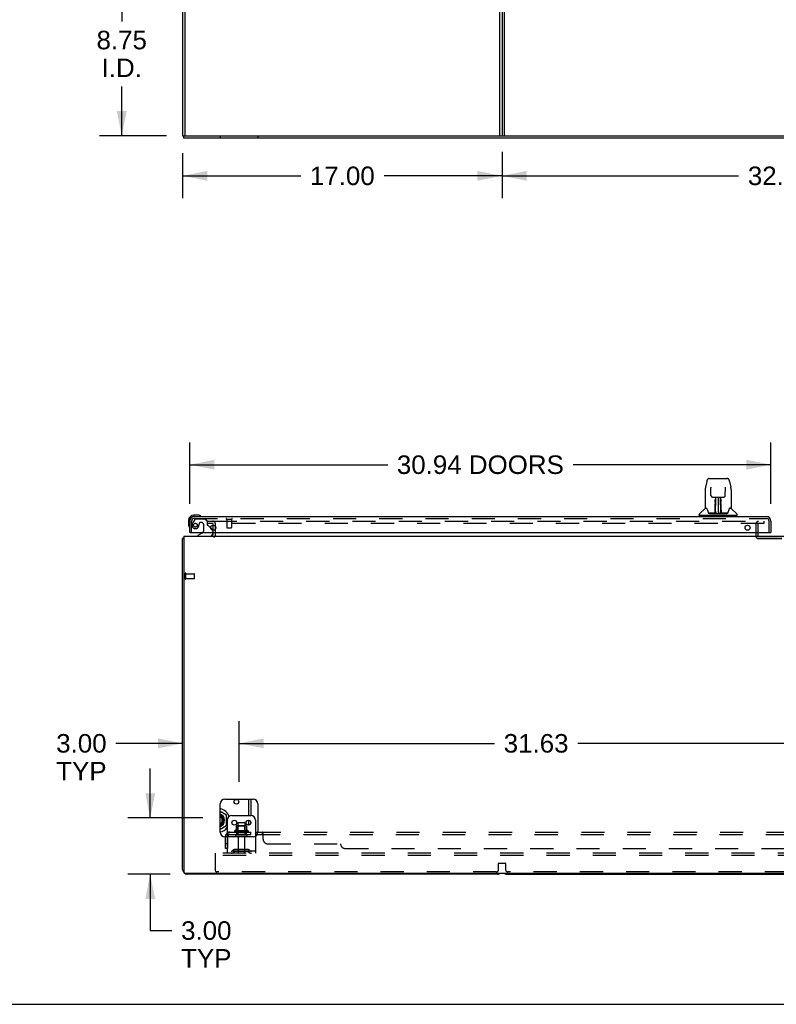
# Model space of a CAD drawing. Header units: inches. Extents: x 0 to 224, y 0 to 145.
# Tile 7 of 13: x 76 to 117, y 0 to 52. Entities that reach past the tile are written whole.
import ezdxf

# ---------------------------------------------------------------- set-up
doc = ezdxf.new("R2010")
doc.units = ezdxf.units.IN
doc.header["$LTSCALE"] = 12.302632
doc.header["$MEASUREMENT"] = 0
doc.linetypes.add('HIDDEN', pattern=[0.2, 0.1, -0.1])
doc.layers.get('0').update_dxf_attribs({"linetype": 'CONTINUOUS'})
for name, color, linetype in [('DEFAULT_2', 8, 'HIDDEN'), ('DIMENSIONS', 7, 'CONTINUOUS'), ('DOOR_3_ASSEMBLY', 7, 'CONTINUOUS'), ('SUBPANELS', 7, 'CONTINUOUS')]:
    doc.layers.add(name, color=color, linetype=linetype)
doc.styles.get("Standard").update_dxf_attribs({"font": 'arial.ttf'})
doc.dimstyles.new('DIMSTYLE_1', dxfattribs={"dimtxt": 0.986842, "dimasz": 1.315789, "dimexe": 0.09, "dimexo": 0.07, "dimgap": 0.0375, "dimtad": 0, "dimtih": 1, "dimtoh": 1, "dimzin": 4, "dimdsep": 46, "dimtxsty": 'Standard', "dimblk": '_FILLED', "dimblk1": '_FILLED', "dimblk2": '_FILLED', "dimcen": 0.09, "dimadec": 3, "dimazin": 1, "dimtfac": 1, "dimtdec": 3, "dimtofl": 0, "dimtmove": 0, "dimatfit": 3, "dimldrblk": '_FILLED', "dimfxl": 0, "dimtolj": 1, "dimtzin": 4, "dimarcsym": 0})

# ---------------------------------------------------------------- blocks, each defined once
blk = doc.blocks.new('_FILLED')
at = {"color": 0, "linetype": 'ByBlock'}
blk.add_solid([(0, 0), (-1, 0.2), (-1, -0.2)], dxfattribs=at)
blk = doc.blocks.new('*D7')
at = {"layer": 'DIMENSIONS', "color": 2, "linetype": 'Continuous'}
for p, q in [((87.357, 55.001), (80.727, 55.001)), ((81.912, 55.001), (81.912, 52.332)), ((81.912, 46.251), (81.912, 48.878)), ((84.295, 46.251), (80.727, 46.251))]:
    blk.add_line(p, q, dxfattribs=at)
at = {"layer": 'DIMENSIONS', "color": 2, "linetype": 'Continuous', "xscale": 1.3157894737, "yscale": 1.3157894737, "zscale": 1.3157894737}
for p, rotation in [((81.912, 55.001), 90), ((81.912, 46.251), 270)]:
    blk.add_blockref('_FILLED', p, dxfattribs=dict(at, rotation=rotation))
at = {"layer": 'DIMENSIONS', "color": 2, "linetype": 'Continuous', "insert": (81.912, 51.839), "char_height": 0.9868, "width": 2.68172, "attachment_point": 2, "line_spacing_factor": 0.9}
blk.add_mtext('8.75\\PI.D.', dxfattribs=at)
blk = doc.blocks.new('*D8')
at = {"layer": 'DIMENSIONS', "color": 2, "linetype": 'Continuous'}
for p, q in [((88.278, 55.922), (88.278, 63.852)), ((85.278, 62.668), (82.647, 62.668)), ((88.278, 62.668), (90.836, 62.668))]:
    blk.add_line(p, q, dxfattribs=at)
at = {"layer": 'DIMENSIONS', "color": 2, "linetype": 'Continuous', "xscale": 1.3157894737, "yscale": 1.3157894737, "zscale": 1.3157894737}
blk.add_blockref('_FILLED', (85.278, 62.668), dxfattribs=at)
at = {"layer": 'DIMENSIONS', "color": 2, "linetype": 'Continuous', "xscale": 1.3157894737, "yscale": 1.3157894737, "zscale": 1.3157894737, "rotation": 180}
blk.add_blockref('_FILLED', (88.278, 62.668), dxfattribs=at)
at = {"layer": 'DIMENSIONS', "color": 2, "linetype": 'Continuous', "insert": (91.329, 63.161), "char_height": 0.9868, "width": 2.68172, "attachment_point": 1, "line_spacing_factor": 0.9}
blk.add_mtext('3.00\\PI.D.', dxfattribs=at)
blk = doc.blocks.new('*D11')
at = {"layer": 'DIMENSIONS', "color": 2, "linetype": 'Continuous'}
for p, q in [((85.528, 26.655), (85.528, 29.918)), ((116.466, 26.655), (116.466, 29.918)), ((85.528, 28.734), (96.065, 28.734)), ((116.466, 28.734), (105.93, 28.734))]:
    blk.add_line(p, q, dxfattribs=at)
at = {"layer": 'DIMENSIONS', "color": 2, "linetype": 'Continuous', "xscale": 1.3157894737, "yscale": 1.3157894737, "zscale": 1.3157894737, "rotation": 180}
blk.add_blockref('_FILLED', (85.528, 28.734), dxfattribs=at)
at = {"layer": 'DIMENSIONS', "color": 2, "linetype": 'Continuous', "xscale": 1.3157894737, "yscale": 1.3157894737, "zscale": 1.3157894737}
blk.add_blockref('_FILLED', (116.466, 28.734), dxfattribs=at)
at = {"layer": 'DIMENSIONS', "color": 2, "linetype": 'Continuous', "insert": (100.997, 29.227), "char_height": 0.98684, "width": 8.87791, "attachment_point": 2, "line_spacing_factor": 0.9}
blk.add_mtext('30.94 DOORS', dxfattribs=at)
blk = doc.blocks.new('*D15')
at = {"layer": 'DIMENSIONS', "color": 2, "linetype": 'Continuous'}
for p, q in [((102.153, 45.393), (102.153, 42.93)), ((134.903, 45.393), (134.903, 42.93)), ((102.153, 44.115), (114.744, 44.115)), ((134.903, 44.115), (122.313, 44.115))]:
    blk.add_line(p, q, dxfattribs=at)
at = {"layer": 'DIMENSIONS', "color": 2, "linetype": 'Continuous', "xscale": 1.3157894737, "yscale": 1.3157894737, "zscale": 1.3157894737, "rotation": 180}
blk.add_blockref('_FILLED', (102.153, 44.115), dxfattribs=at)
at = {"layer": 'DIMENSIONS', "color": 2, "linetype": 'Continuous', "xscale": 1.3157894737, "yscale": 1.3157894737, "zscale": 1.3157894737}
blk.add_blockref('_FILLED', (134.903, 44.115), dxfattribs=at)
at = {"layer": 'DIMENSIONS', "color": 2, "linetype": 'Continuous', "insert": (118.528, 44.608), "char_height": 0.9868, "width": 6.58139, "attachment_point": 2, "line_spacing_factor": 0.9}
blk.add_mtext('32.75 REF', dxfattribs=at)
blk = doc.blocks.new('*D16')
at = {"layer": 'DIMENSIONS', "color": 2, "linetype": 'Continuous'}
for p, q in [((85.153, 45.33), (85.153, 42.93)), ((102.153, 45.393), (102.153, 42.93)), ((85.153, 44.115), (91.436, 44.115)), ((102.153, 44.115), (95.871, 44.115))]:
    blk.add_line(p, q, dxfattribs=at)
at = {"layer": 'DIMENSIONS', "color": 2, "linetype": 'Continuous', "xscale": 1.3157894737, "yscale": 1.3157894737, "zscale": 1.3157894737, "rotation": 180}
blk.add_blockref('_FILLED', (85.153, 44.115), dxfattribs=at)
at = {"layer": 'DIMENSIONS', "color": 2, "linetype": 'Continuous', "xscale": 1.3157894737, "yscale": 1.3157894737, "zscale": 1.3157894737}
blk.add_blockref('_FILLED', (102.153, 44.115), dxfattribs=at)
at = {"layer": 'DIMENSIONS', "color": 2, "linetype": 'Continuous', "insert": (93.653, 44.608), "char_height": 0.9868, "width": 3.44844, "attachment_point": 2, "line_spacing_factor": 0.9}
blk.add_mtext('17.00', dxfattribs=at)
blk = doc.blocks.new('*D20')
at = {"layer": 'DIMENSIONS', "color": 2, "linetype": 'Continuous'}
for p, q in [((88.153, 11.844), (88.153, 15.08)), ((85.153, 13.896), (81.6, 13.896)), ((88.153, 13.896), (90.785, 13.896))]:
    blk.add_line(p, q, dxfattribs=at)
at = {"layer": 'DIMENSIONS', "color": 2, "linetype": 'Continuous', "xscale": 1.3157894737, "yscale": 1.3157894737, "zscale": 1.3157894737}
blk.add_blockref('_FILLED', (85.153, 13.896), dxfattribs=at)
at = {"layer": 'DIMENSIONS', "color": 2, "linetype": 'Continuous', "xscale": 1.3157894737, "yscale": 1.3157894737, "zscale": 1.3157894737, "rotation": 180}
blk.add_blockref('_FILLED', (88.153, 13.896), dxfattribs=at)
at = {"layer": 'DIMENSIONS', "color": 2, "linetype": 'Continuous', "insert": (81.106, 14.39), "char_height": 0.9868, "width": 2.68172, "attachment_point": 3, "line_spacing_factor": 0.9}
blk.add_mtext('3.00\\PTYP', dxfattribs=at)
blk = doc.blocks.new('*D21')
at = {"layer": 'DIMENSIONS', "color": 2, "linetype": 'Continuous'}
for p, q in [((88.153, 11.844), (88.153, 15.08)), ((119.778, 11.844), (119.778, 15.08)), ((88.153, 13.896), (101.748, 13.896)), ((119.778, 13.896), (106.184, 13.896))]:
    blk.add_line(p, q, dxfattribs=at)
at = {"layer": 'DIMENSIONS', "color": 2, "linetype": 'Continuous', "xscale": 1.3157894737, "yscale": 1.3157894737, "zscale": 1.3157894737, "rotation": 180}
blk.add_blockref('_FILLED', (88.153, 13.896), dxfattribs=at)
at = {"layer": 'DIMENSIONS', "color": 2, "linetype": 'Continuous', "xscale": 1.3157894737, "yscale": 1.3157894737, "zscale": 1.3157894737}
blk.add_blockref('_FILLED', (119.778, 13.896), dxfattribs=at)
at = {"layer": 'DIMENSIONS', "color": 2, "linetype": 'Continuous', "insert": (103.966, 14.39), "char_height": 0.9868, "width": 3.44844, "attachment_point": 2, "line_spacing_factor": 0.9}
blk.add_mtext('31.63', dxfattribs=at)
blk = doc.blocks.new('*D24')
at = {"layer": 'DIMENSIONS', "color": 2, "linetype": 'Continuous'}
for p, q in [((83.427, 9.923), (83.427, 12.554)), ((86.232, 9.923), (82.243, 9.923)), ((84.482, 6.923), (82.243, 6.923)), ((83.427, 6.923), (83.427, 3.928)), ((83.427, 3.928), (84.578, 3.928))]:
    blk.add_line(p, q, dxfattribs=at)
at = {"layer": 'DIMENSIONS', "color": 2, "linetype": 'Continuous', "xscale": 1.3157894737, "yscale": 1.3157894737, "zscale": 1.3157894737}
for p, rotation in [((83.427, 9.923), 270), ((83.427, 6.923), 90)]:
    blk.add_blockref('_FILLED', p, dxfattribs=dict(at, rotation=rotation))
at = {"layer": 'DIMENSIONS', "color": 2, "linetype": 'Continuous', "insert": (85.071, 4.421), "char_height": 0.9868, "width": 2.68172, "attachment_point": 1, "line_spacing_factor": 0.9}
blk.add_mtext('3.00\\PTYP', dxfattribs=at)

msp = doc.modelspace()

# ---------------------------------------------------------------- hatches: boundary and pattern name
at = {"linetype": 'Continuous'}
h = msp.add_hatch(dxfattribs=at)
h.set_pattern_fill('DEFAULT__2', color=2, scale=1000000000.0, angle=125, style=0, pattern_type=0)
h.set_pattern_definition([(125, (0, 0), (-819200000, -573600000), [])])
edge = h.paths.add_edge_path()
edge.add_line((85.278, 118.001), (85.278, 46.251))
edge.add_line((85.153, 46.251), (85.278, 46.251))
edge.add_line((85.153, 118.001), (85.153, 46.251))
edge.add_line((85.153, 118.001), (85.278, 118.001))
h = msp.add_hatch(dxfattribs=at)
h.set_pattern_fill('DEFAULT__1', color=2, scale=838700.086663, angle=5, style=0, pattern_type=0)
h.set_pattern_definition([(5, (0, 0), (-73100, 835500), [])])
edge = h.paths.add_edge_path()
edge.add_line((184.591, 46.251), (85.216, 46.251))
edge.add_line((184.591, 46.126), (184.591, 46.251))
edge.add_line((184.591, 46.126), (85.216, 46.126))
edge.add_line((85.216, 46.126), (85.216, 46.251))

# ---------------------------------------------------------------- linework, layer by layer
at = {"color": 7, "linetype": 'Continuous'}
for p, q in [((85.153, 118.001), (85.153, 46.251)), ((85.278, 118.001), (85.278, 46.251)), ((102.028, 46.251), (102.028, 53.876)), ((102.153, 53.876), (102.153, 46.251)), ((85.153, 46.251), (184.653, 46.251)), ((85.216, 46.126), (85.216, 46.251)), ((184.591, 46.126), (85.216, 46.126)), ((86.778, 25.244), (86.778, 25.51)), ((85.153, 7.173), (85.153, 24.798)), ((85.153, 24.798), (85.216, 24.798)), ((85.216, 24.923), (85.216, 7.048)), ((85.216, 24.923), (184.591, 24.923)), ((86.778, 25.048), (86.778, 25.127)), ((87.153, 9.173), (87.153, 10.673)), ((87.403, 10.923), (88.903, 10.923)), ((88.674, 10.048), (88.674, 10.923)), ((89.153, 10.673), (89.153, 9.173)), ((87.492, 10.064), (87.153, 10.26)), ((87.455, 10.043), (87.492, 10.064)), ((87.492, 9.529), (87.492, 10.064)), ((87.778, 10.048), (88.778, 10.048)), ((87.153, 9.334), (87.492, 9.529)), ((87.323, 9.903), (87.316, 9.903)), ((87.316, 9.693), (87.323, 9.693)), ((87.455, 9.55), (87.492, 9.529)), ((87.528, 9.798), (87.528, 8.923)), ((88.674, 9.547), (88.674, 9.799)), ((89.028, 9.798), (89.028, 8.956)), ((88.903, 8.923), (87.403, 8.923)), ((85.278, 6.985), (184.466, 6.985)), ((101.903, 6.923), (85.403, 6.923)), ((102.403, 6.923), (134.653, 6.923)), ((0, 0), (223.684, 0))]:
    msp.add_line(p, q, dxfattribs=at)
at = {"color": 3, "linetype": 'Continuous'}
for p, q in [((102.278, 46.251), (102.278, 53.876)), ((88.778, 10.923), (88.778, 10.048)), ((88.778, 9.7), (88.778, 9.646))]:
    msp.add_line(p, q, dxfattribs=at)
at = {"color": 7, "linetype": 'Continuous'}
for points in [[(85.177, 24.817), (85.174, 24.816), (85.171, 24.815), (85.168, 24.813), (85.165, 24.812), (85.163, 24.811), (85.16, 24.809), (85.158, 24.808), (85.157, 24.806), (85.156, 24.805), (85.155, 24.803), (85.154, 24.801), (85.154, 24.8), (85.153, 24.798)], [(85.214, 24.836), (85.212, 24.834), (85.21, 24.832), (85.207, 24.83), (85.204, 24.828), (85.2, 24.826), (85.196, 24.824), (85.192, 24.823), (85.189, 24.821), (85.185, 24.82), (85.177, 24.817)]]:
    msp.add_lwpolyline(points, dxfattribs=at)
for centre, radius in [((88.018, 10.787), 0.125), ((87.903, 9.673), 0.128), ((88.653, 9.673), 0.128)]:
    msp.add_circle(centre, radius, dxfattribs=at)
for centre, radius, start, end in [((86.653, 25.048), 0.125, 270, 360), ((87.403, 10.673), 0.25, 90, 180), ((88.903, 10.673), 0.25, 0, 90), ((87.028, 9.798), 0.633, 18.4315, 78.6058), ((87.028, 9.798), 0.353, 290.7775, 69.2225), ((87.028, 9.798), 0.313, 293.5724, 66.4275), ((87.028, 9.798), 0.3, 294.6249, 65.3751), ((87.028, 9.798), 0.231, 302.7648, 57.2352), ((87.028, 9.798), 0.474, 47.3424, 72.6576), ((87.778, 9.798), 0.25, 90, 180), ((88.778, 9.798), 0.25, 0, 90), ((87.028, 9.798), 0.474, 288.5751, 311.4249), ((87.316, 9.913), 0.01, 205.5656, 270), ((87.316, 9.683), 0.01, 90, 158.2247), ((87.028, 9.798), 0.474, 347.9432, 12.0568), ((87.028, 9.798), 0.633, 281.3942, 322.147), ((87.403, 9.173), 0.25, 180, 270), ((88.903, 9.173), 0.25, 270, 360), ((85.403, 7.173), 0.25, 180, 270), ((85.278, 7.048), 0.0625, 180, 270), ((101.903, 7.173), 0.25, 270, 311.4046), ((102.403, 7.173), 0.25, 228.5954, 270)]:
    msp.add_arc(centre, radius, start, end, dxfattribs=at)
at = {"layer": 'DEFAULT_2', "color": 8, "linetype": 'HIDDEN'}
for p, q in [((87.153, 46.251), (87.153, 46.126)), ((89.153, 46.251), (89.153, 46.126)), ((86.466, 25.735), (86.466, 25.61)), ((86.466, 25.735), (86.782, 25.735)), ((86.81, 25.735), (116.091, 25.735)), ((116.091, 25.735), (116.091, 25.61)), ((86.782, 25.61), (86.466, 25.61)), ((86.778, 25.51), (86.778, 25.548)), ((86.778, 25.127), (86.778, 25.244)), ((116.091, 25.61), (86.81, 25.61)), ((86.903, 25.048), (86.903, 25.548)), ((115.653, 25.56), (115.653, 24.952)), ((115.757, 25.56), (115.757, 24.952)), ((115.807, 24.902), (118.999, 24.902)), ((115.807, 24.798), (118.999, 24.798)), ((85.278, 22.656), (85.278, 22.94)), ((85.321, 22.656), (85.321, 22.94)), ((85.321, 22.922), (85.768, 22.922)), ((85.321, 22.674), (85.768, 22.674)), ((85.778, 22.684), (85.778, 22.912)), ((88.001, 9.498), (88.001, 9.271)), ((88.534, 9.509), (88.023, 9.509)), ((88.095, 9.489), (88.075, 9.509)), ((88.095, 9.643), (88.095, 9.048)), ((88.095, 9.193), (88.095, 9.489)), ((88.462, 9.489), (88.095, 9.489)), ((88.125, 9.673), (88.431, 9.673)), ((88.461, 9.643), (88.461, 9.048)), ((88.462, 9.489), (88.482, 9.509)), ((88.462, 9.193), (88.462, 9.489)), ((88.556, 9.498), (88.556, 9.271)), ((87.528, 8.923), (87.528, 8.048)), ((88.634, 9.243), (87.923, 9.243)), ((88.613, 9.173), (87.944, 9.173)), ((88.543, 9.048), (88.014, 9.048)), ((88.543, 8.942), (88.014, 8.942)), ((88.095, 9.193), (88.075, 9.173)), ((88.462, 9.193), (88.095, 9.193)), ((88.462, 9.193), (88.482, 9.173)), ((89.028, 8.956), (89.028, 8.048)), ((88.112, 8.879), (88.112, 8.078)), ((88.444, 8.879), (88.444, 8.078)), ((86.903, 7.923), (86.903, 8.048)), ((182.028, 8.048), (86.903, 8.048)), ((86.903, 7.11), (86.903, 7.923)), ((182.028, 7.923), (86.903, 7.923)), ((89.028, 8.152), (87.528, 8.152)), ((87.871, 8.22), (87.803, 8.171)), ((87.932, 8.136), (87.864, 8.087)), ((88.619, 8.242), (87.938, 8.242)), ((88.619, 8.138), (87.938, 8.138)), ((88.103, 8.242), (88.103, 8.138)), ((88.453, 8.242), (88.453, 8.138)), ((88.625, 8.136), (88.693, 8.087)), ((88.686, 8.22), (88.753, 8.171)), ((101.966, 7.173), (101.966, 7.504)), ((101.986, 7.524), (102.321, 7.524)), ((102.341, 7.504), (102.341, 7.173)), ((101.841, 7.048), (86.966, 7.048)), ((134.591, 7.048), (102.466, 7.048))]:
    msp.add_line(p, q, dxfattribs=at)
for centre, radius, start, end in [((86.716, 25.548), 0.188, 0, 90), ((115.807, 25.56), 0.154, 90, 180), ((86.716, 25.548), 0.0625, 0, 90), ((115.807, 25.56), 0.05, 90, 180), ((86.653, 25.048), 0.25, 310.7609, 360), ((115.807, 24.952), 0.154, 180, 270), ((115.807, 24.952), 0.05, 180, 270), ((85.3, 22.94), 0.0215, 360, 180), ((85.3, 22.656), 0.0215, 180, 0), ((85.768, 22.912), 0.01, 360, 90), ((85.768, 22.684), 0.01, 270, 0), ((88.011, 9.498), 0.01, 95.1938, 180), ((88.023, 9.368), 0.141, 90, 95.2081), ((88.125, 9.643), 0.03, 90, 180), ((88.431, 9.643), 0.03, 0, 90), ((88.534, 9.368), 0.141, 84.7919, 90), ((88.546, 9.498), 0.01, 0, 84.8062), ((87.944, 9.211), 0.0384, 124.4497, 270), ((88.278, 8.643), 0.698, 113.9679, 120.6631), ((88.014, 8.995), 0.053, 90, 270), ((87.991, 9.289), 0.01, 293.9679, 360), ((88.05, 8.879), 0.0625, 0, 90), ((88.507, 8.879), 0.0625, 90, 180), ((88.543, 8.995), 0.053, 270, 90), ((88.566, 9.289), 0.01, 180, 246.0321), ((88.278, 8.643), 0.698, 59.3369, 66.0321), ((88.613, 9.211), 0.0384, 270, 55.5503), ((87.743, 8.256), 0.104, 270, 305.7539), ((87.743, 8.256), 0.208, 270, 305.7539), ((87.938, 8.128), 0.114, 90, 125.7539), ((87.938, 8.128), 0.01, 90, 125.7539), ((88.142, 8.078), 0.03, 180, 270), ((88.414, 8.078), 0.03, 270, 360), ((88.619, 8.128), 0.114, 54.2461, 90), ((88.619, 8.128), 0.01, 54.2461, 90), ((88.814, 8.256), 0.208, 234.2461, 270), ((88.814, 8.256), 0.104, 234.2461, 270), ((101.986, 7.504), 0.02, 90, 180), ((102.321, 7.504), 0.02, 0, 90), ((86.966, 7.11), 0.0625, 180, 270), ((101.841, 7.173), 0.125, 270, 360), ((102.466, 7.173), 0.125, 180, 270)]:
    msp.add_arc(centre, radius, start, end, dxfattribs=at)
at = {"layer": 'DOOR_3_ASSEMBLY', "color": 7, "linetype": 'Continuous'}
for p, q in [((113.045, 27.842), (112.98, 27.537)), ((113.169, 27.997), (114.138, 27.997)), ((114.262, 27.842), (114.327, 27.537)), ((112.964, 27.393), (112.964, 26.43)), ((112.964, 27.393), (112.964, 27.393)), ((113.265, 27.532), (113.266, 27.528)), ((113.266, 27.528), (113.266, 27.524)), ((113.266, 27.524), (113.266, 27.518)), ((113.266, 27.518), (113.266, 27.508)), ((113.273, 27.09), (113.266, 27.508)), ((114.033, 27.09), (114.041, 27.509)), ((114.041, 27.519), (114.041, 27.524)), ((114.041, 27.509), (114.041, 27.519)), ((114.342, 27.393), (114.342, 26.43)), ((113.354, 27.012), (113.414, 27.012)), ((113.455, 27.013), (113.852, 27.013)), ((113.503, 26.843), (113.503, 26.873)), ((113.503, 26.809), (113.503, 26.843)), ((113.503, 26.772), (113.503, 26.809)), ((113.503, 26.734), (113.503, 26.772)), ((113.514, 27.013), (113.511, 26.659)), ((113.511, 26.879), (113.511, 26.848)), ((113.511, 26.848), (113.511, 26.812)), ((113.511, 26.812), (113.511, 26.774)), ((113.511, 26.774), (113.511, 26.734)), ((113.527, 26.788), (113.512, 26.788)), ((113.512, 26.77), (113.527, 26.77)), ((113.516, 26.154), (113.531, 27.013)), ((113.539, 27.013), (113.539, 27.008)), ((113.539, 27.008), (113.539, 26.96)), ((113.653, 27.013), (113.653, 26.142)), ((113.768, 26.96), (113.767, 27.013)), ((113.791, 26.154), (113.776, 27.013)), ((113.795, 26.788), (113.78, 26.788)), ((113.78, 26.77), (113.795, 26.77)), ((113.796, 26.659), (113.793, 27.013)), ((113.796, 26.793), (113.796, 26.83)), ((113.796, 26.754), (113.796, 26.793)), ((113.797, 26.659), (113.796, 26.754)), ((113.803, 26.873), (113.803, 26.843)), ((113.803, 26.843), (113.803, 26.809)), ((113.803, 26.809), (113.804, 26.772)), ((113.804, 26.772), (113.804, 26.734)), ((113.893, 27.012), (113.953, 27.012)), ((112.956, 26.405), (112.661, 26.11)), ((113.033, 26.422), (112.972, 26.422)), ((112.977, 26.414), (113.039, 26.414)), ((113.036, 26.418), (113.036, 26.418)), ((113.499, 26.166), (113.502, 26.487)), ((113.509, 26.461), (113.502, 26.461)), ((113.507, 26.166), (113.509, 26.461)), ((113.51, 26.659), (113.511, 26.734)), ((113.51, 26.207), (113.512, 26.299)), ((113.511, 26.659), (113.511, 26.638)), ((113.511, 26.638), (113.511, 26.63)), ((113.511, 26.63), (113.512, 26.63)), ((113.512, 26.63), (113.512, 26.554)), ((113.512, 26.554), (113.512, 26.554)), ((113.512, 26.542), (113.512, 26.554)), ((113.514, 26.546), (113.512, 26.546)), ((113.512, 26.544), (113.52, 26.544)), ((113.512, 26.538), (113.512, 26.542)), ((113.512, 26.536), (113.512, 26.538)), ((113.512, 26.535), (113.512, 26.536)), ((113.512, 26.536), (113.512, 26.536)), ((113.512, 26.535), (113.512, 26.535)), ((113.512, 26.299), (113.512, 26.534)), ((113.526, 26.221), (113.517, 26.221)), ((113.526, 26.221), (113.524, 26.145)), ((113.782, 26.145), (113.781, 26.221)), ((113.79, 26.221), (113.781, 26.221)), ((113.787, 26.544), (113.795, 26.544)), ((113.795, 26.546), (113.793, 26.546)), ((113.795, 26.63), (113.795, 26.554)), ((113.795, 26.554), (113.795, 26.552)), ((113.795, 26.552), (113.795, 26.54)), ((113.795, 26.54), (113.795, 26.537)), ((113.795, 26.537), (113.795, 26.536)), ((113.795, 26.299), (113.795, 26.534)), ((113.795, 26.299), (113.797, 26.207)), ((113.796, 26.638), (113.796, 26.659)), ((113.796, 26.63), (113.796, 26.638)), ((113.797, 26.639), (113.797, 26.649)), ((113.797, 26.611), (113.797, 26.639)), ((114.266, 26.411), (114.27, 26.418)), ((114.268, 26.414), (114.33, 26.414)), ((114.27, 26.418), (114.27, 26.418)), ((114.274, 26.422), (114.274, 26.422)), ((114.334, 26.422), (114.274, 26.422)), ((114.351, 26.405), (114.646, 26.11)), ((85.468, 25.778), (85.468, 25.521)), ((85.988, 26.041), (85.731, 26.041)), ((85.775, 25.981), (85.731, 25.981)), ((86.026, 26.038), (85.988, 26.041)), ((86.123, 25.994), (86.123, 25.994)), ((112.649, 26.028), (112.649, 26.083)), ((114.649, 26.02), (112.657, 26.02)), ((112.709, 26.02), (112.709, 25.981)), ((113.501, 26.146), (113.168, 26.146)), ((113.189, 26.138), (114.118, 26.138)), ((113.502, 26.146), (113.501, 26.146)), ((113.503, 26.142), (113.502, 26.143)), ((113.505, 26.148), (113.505, 26.146)), ((113.509, 26.178), (113.51, 26.207)), ((113.509, 26.178), (113.51, 26.154)), ((113.509, 26.168), (113.509, 26.178)), ((113.509, 26.161), (113.509, 26.168)), ((113.509, 26.159), (113.509, 26.161)), ((113.509, 26.158), (113.509, 26.159)), ((113.509, 26.157), (113.509, 26.158)), ((113.509, 26.156), (113.509, 26.157)), ((113.515, 26.143), (113.519, 26.14)), ((113.519, 26.146), (113.518, 26.146)), ((113.524, 26.145), (113.653, 26.142)), ((113.782, 26.145), (113.653, 26.142)), ((113.789, 26.146), (113.787, 26.146)), ((113.797, 26.207), (113.797, 26.18)), ((113.797, 26.18), (113.798, 26.167)), ((113.797, 26.154), (113.797, 26.178)), ((113.797, 26.154), (113.797, 26.152)), ((113.798, 26.167), (113.798, 26.165)), ((113.798, 26.165), (113.798, 26.162)), ((113.798, 26.162), (113.798, 26.16)), ((113.798, 26.16), (113.798, 26.158)), ((113.798, 26.158), (113.798, 26.157)), ((113.798, 26.157), (113.798, 26.156)), ((113.798, 26.156), (113.798, 26.155)), ((113.801, 26.146), (113.801, 26.148)), ((113.801, 26.148), (113.802, 26.147)), ((113.803, 26.141), (113.804, 26.142)), ((114.139, 26.146), (113.806, 26.146)), ((114.598, 26.02), (114.598, 25.981)), ((114.657, 26.028), (114.657, 26.083)), ((85.468, 25.521), (85.471, 25.484)), ((85.513, 25.393), (85.514, 25.389)), ((85.514, 25.389), (85.515, 25.388)), ((86.647, 25.354), (86.728, 25.273)), ((85.548, 25.127), (85.528, 25.127)), ((86.209, 25.1), (85.97, 24.962)), ((85.97, 24.923), (85.97, 24.962)), ((86.757, 25.127), (86.757, 25.08)), ((116.446, 25.127), (116.466, 25.127))]:
    msp.add_line(p, q, dxfattribs=at)
at = {"layer": 'DOOR_3_ASSEMBLY', "color": 3, "linetype": 'Continuous'}
for p, q in [((85.528, 25.127), (85.528, 25.734)), ((85.775, 25.981), (116.219, 25.981)), ((116.466, 25.734), (116.466, 25.127)), ((85.548, 25.127), (116.446, 25.127))]:
    msp.add_line(p, q, dxfattribs=at)
at = {"layer": 'DOOR_3_ASSEMBLY', "color": 8, "linetype": 'HIDDEN'}
for p, q in [((85.632, 25.127), (85.632, 25.734)), ((85.808, 25.822), (85.707, 25.678)), ((85.775, 25.877), (116.219, 25.877)), ((85.873, 25.856), (86.324, 25.856)), ((86.45, 25.73), (86.324, 25.856)), ((86.45, 25.73), (86.45, 25.551)), ((87.49, 25.834), (87.774, 25.834)), ((87.508, 25.834), (87.508, 25.387)), ((87.756, 25.834), (87.756, 25.387)), ((116.362, 25.127), (116.362, 25.734)), ((86.16, 25.664), (86.127, 25.664)), ((86.258, 25.566), (86.258, 25.186)), ((86.509, 25.492), (86.647, 25.354)), ((86.757, 25.202), (86.757, 25.127)), ((87.518, 25.377), (87.746, 25.377))]:
    msp.add_line(p, q, dxfattribs=at)
at = {"layer": 'DOOR_3_ASSEMBLY', "color": 7, "linetype": 'Continuous'}
for points in [[(113.169, 27.997), (113.165, 27.997), (113.152, 27.995), (113.139, 27.992), (113.127, 27.986), (113.115, 27.98), (113.105, 27.972), (113.096, 27.963), (113.088, 27.953), (113.081, 27.943), (113.074, 27.931), (113.068, 27.919), (113.063, 27.905), (113.057, 27.89), (113.052, 27.874), (113.048, 27.855), (113.045, 27.842)], [(114.262, 27.842), (114.259, 27.855), (114.254, 27.874), (114.249, 27.891), (114.244, 27.906), (114.238, 27.919), (114.232, 27.932), (114.226, 27.943), (114.219, 27.954), (114.21, 27.963), (114.201, 27.972), (114.191, 27.98), (114.179, 27.987), (114.167, 27.992), (114.154, 27.995), (114.141, 27.997), (114.138, 27.997)], [(112.98, 27.537), (112.974, 27.506), (112.968, 27.466), (112.965, 27.426), (112.964, 27.393)], [(113.265, 27.536), (113.265, 27.536), (113.265, 27.536), (113.265, 27.535), (113.265, 27.535), (113.265, 27.533), (113.265, 27.532)], [(114.041, 27.524), (114.041, 27.529), (114.041, 27.531), (114.041, 27.532), (114.041, 27.534), (114.041, 27.535), (114.041, 27.535), (114.041, 27.536)], [(114.342, 27.393), (114.342, 27.427), (114.338, 27.467), (114.333, 27.507), (114.327, 27.537)], [(113.273, 27.09), (113.274, 27.083), (113.276, 27.072), (113.279, 27.062), (113.284, 27.052), (113.29, 27.043), (113.298, 27.034), (113.307, 27.027), (113.316, 27.021), (113.327, 27.017), (113.337, 27.014), (113.348, 27.012), (113.353, 27.012)], [(113.414, 27.012), (113.423, 27.012), (113.434, 27.013), (113.446, 27.013), (113.455, 27.013)], [(113.511, 26.879), (113.511, 26.877), (113.51, 26.876), (113.509, 26.875), (113.508, 26.874), (113.506, 26.873), (113.503, 26.873)], [(113.796, 26.83), (113.795, 26.864), (113.795, 26.879)], [(113.852, 27.013), (113.861, 27.013), (113.872, 27.013), (113.884, 27.012), (113.892, 27.012)], [(113.954, 27.012), (113.96, 27.013), (113.971, 27.014), (113.982, 27.017), (113.992, 27.022), (114.001, 27.028), (114.01, 27.035), (114.017, 27.044), (114.023, 27.053), (114.028, 27.063), (114.031, 27.074), (114.033, 27.085), (114.033, 27.09)], [(113.033, 26.422), (113.032, 26.422), (113.032, 26.422), (113.033, 26.422)], [(113.033, 26.422), (113.033, 26.421), (113.034, 26.421), (113.035, 26.42), (113.035, 26.419)], [(113.035, 26.419), (113.035, 26.42), (113.034, 26.421), (113.034, 26.421), (113.034, 26.422), (113.034, 26.422)], [(113.035, 26.419), (113.036, 26.419), (113.036, 26.418)], [(113.042, 26.414), (113.04, 26.415), (113.038, 26.416), (113.037, 26.417), (113.036, 26.418), (113.035, 26.419)], [(113.036, 26.418), (113.04, 26.411), (113.054, 26.383), (113.069, 26.347), (113.084, 26.305), (113.1, 26.257), (113.115, 26.21)], [(113.502, 26.487), (113.502, 26.513), (113.502, 26.538), (113.503, 26.562), (113.503, 26.585), (113.503, 26.606), (113.503, 26.626), (113.503, 26.643)], [(113.511, 26.638), (113.511, 26.638), (113.512, 26.634), (113.512, 26.63)], [(113.512, 26.535), (113.512, 26.535), (113.512, 26.535)], [(113.795, 26.63), (113.795, 26.634), (113.796, 26.638)], [(113.795, 26.536), (113.795, 26.535), (113.795, 26.535), (113.795, 26.535)], [(113.797, 26.515), (113.797, 26.541), (113.797, 26.566), (113.797, 26.589), (113.797, 26.611)], [(113.8, 26.166), (113.797, 26.488), (113.797, 26.515)], [(113.804, 26.643), (113.804, 26.626), (113.804, 26.606), (113.804, 26.585), (113.804, 26.562), (113.804, 26.538), (113.805, 26.513), (113.805, 26.487), (113.808, 26.166)], [(114.192, 26.21), (114.206, 26.256), (114.222, 26.303), (114.237, 26.346), (114.252, 26.382), (114.266, 26.411)], [(114.271, 26.419), (114.271, 26.418), (114.27, 26.417), (114.268, 26.416), (114.267, 26.415), (114.265, 26.414)], [(114.27, 26.418), (114.271, 26.419), (114.271, 26.419)], [(114.271, 26.419), (114.272, 26.42), (114.273, 26.421), (114.273, 26.421), (114.274, 26.422)], [(114.272, 26.422), (114.273, 26.422), (114.273, 26.421), (114.272, 26.421), (114.272, 26.42), (114.271, 26.419)], [(86.123, 25.994), (86.122, 25.995), (86.12, 25.995), (86.117, 25.996)], [(113.115, 26.21), (113.118, 26.201), (113.122, 26.188), (113.127, 26.178), (113.132, 26.169), (113.138, 26.162)], [(113.138, 26.162), (113.143, 26.156), (113.15, 26.151), (113.157, 26.148), (113.165, 26.146), (113.167, 26.146)], [(113.502, 26.143), (113.501, 26.143), (113.501, 26.143), (113.5, 26.143), (113.5, 26.142), (113.499, 26.142), (113.498, 26.141)], [(113.499, 26.146), (113.501, 26.146), (113.502, 26.147), (113.504, 26.148), (113.505, 26.15), (113.506, 26.152), (113.507, 26.154)], [(113.508, 26.154), (113.508, 26.152), (113.507, 26.15), (113.506, 26.149), (113.505, 26.147), (113.503, 26.146), (113.502, 26.146)], [(113.502, 26.146), (113.503, 26.147), (113.504, 26.147), (113.505, 26.148)], [(113.505, 26.148), (113.506, 26.149), (113.507, 26.15), (113.508, 26.151), (113.508, 26.152), (113.508, 26.152), (113.508, 26.153), (113.508, 26.153), (113.508, 26.153), (113.508, 26.153), (113.509, 26.154), (113.509, 26.154), (113.509, 26.154), (113.509, 26.154), (113.509, 26.155), (113.509, 26.155), (113.509, 26.155), (113.509, 26.156)], [(113.506, 26.147), (113.507, 26.149), (113.509, 26.15)], [(113.508, 26.15), (113.509, 26.15), (113.509, 26.148), (113.511, 26.147), (113.512, 26.145), (113.514, 26.144), (113.515, 26.143)], [(113.509, 26.15), (113.509, 26.152), (113.51, 26.154)], [(113.515, 26.147), (113.514, 26.147), (113.513, 26.148), (113.512, 26.148), (113.511, 26.149), (113.511, 26.15), (113.51, 26.15), (113.509, 26.151), (113.509, 26.152)], [(113.518, 26.146), (113.518, 26.146), (113.517, 26.146), (113.516, 26.146), (113.515, 26.147)], [(113.519, 26.14), (113.52, 26.139), (113.52, 26.138)], [(113.786, 26.138), (113.787, 26.139), (113.788, 26.14), (113.792, 26.143)], [(113.791, 26.146), (113.79, 26.146), (113.789, 26.146)], [(113.798, 26.152), (113.797, 26.151), (113.797, 26.15), (113.796, 26.149), (113.795, 26.148), (113.794, 26.147), (113.792, 26.147), (113.791, 26.146)], [(113.792, 26.143), (113.793, 26.144), (113.794, 26.145), (113.795, 26.146), (113.796, 26.147), (113.797, 26.148), (113.798, 26.149), (113.798, 26.15), (113.798, 26.15)], [(113.797, 26.152), (113.798, 26.15), (113.799, 26.149), (113.801, 26.147), (113.801, 26.147)], [(113.798, 26.155), (113.798, 26.155), (113.798, 26.155), (113.798, 26.155), (113.798, 26.154), (113.798, 26.154), (113.798, 26.154), (113.798, 26.153), (113.798, 26.153), (113.798, 26.153), (113.798, 26.152), (113.799, 26.152), (113.799, 26.151), (113.799, 26.15), (113.8, 26.149), (113.801, 26.148)], [(113.8, 26.154), (113.801, 26.152), (113.801, 26.15), (113.803, 26.149), (113.804, 26.147), (113.806, 26.146), (113.808, 26.146)], [(113.802, 26.147), (113.803, 26.147), (113.804, 26.146)], [(113.803, 26.141), (113.803, 26.14), (113.803, 26.14), (113.803, 26.14), (113.804, 26.14), (113.804, 26.14), (113.805, 26.14), (113.805, 26.14), (113.806, 26.14), (113.806, 26.14), (113.807, 26.14), (113.808, 26.141), (113.809, 26.141)], [(113.804, 26.146), (113.806, 26.146), (113.806, 26.146)], [(114.139, 26.146), (114.141, 26.146), (114.149, 26.148), (114.156, 26.151), (114.163, 26.156), (114.169, 26.162)], [(114.169, 26.162), (114.174, 26.169), (114.179, 26.178), (114.184, 26.188), (114.189, 26.201), (114.192, 26.21)], [(85.515, 25.388), (85.515, 25.386), (85.515, 25.386)]]:
    msp.add_lwpolyline(points, dxfattribs=at)
at = {"layer": 'DOOR_3_ASSEMBLY', "color": 8, "linetype": 'HIDDEN'}
msp.add_circle((85.832, 25.514), 0.101, dxfattribs=at)
at = {"layer": 'DOOR_3_ASSEMBLY', "color": 3, "linetype": 'Continuous'}
for centre in [(86.778, 25.377), (115.216, 25.377)]:
    msp.add_circle(centre, 0.133, dxfattribs=at)
at = {"layer": 'DOOR_3_ASSEMBLY', "color": 7, "linetype": 'Continuous'}
for centre, radius, start, end in [((112.977, 26.384), 0.0295, 90, 135), ((112.972, 26.43), 0.00787, 180, 270), ((113.514, 26.537), 0.00886, 359, 89), ((113.793, 26.537), 0.00886, 91, 181), ((114.33, 26.384), 0.0295, 45, 90), ((114.334, 26.43), 0.00787, 270, 360), ((85.731, 25.778), 0.263, 90, 180), ((85.731, 25.778), 0.203, 90, 180), ((85.988, 25.791), 0.25, 59.1101, 90), ((86.108, 25.996), 0.015, 270, 353.6204), ((86.108, 25.993), 0.015, 6.3796, 59.1101), ((112.689, 26.083), 0.0394, 135, 180), ((112.657, 26.028), 0.00787, 180, 270), ((113.513, 26.146), 0.00787, 182, 258.8695), ((113.525, 26.153), 0.00886, 179, 269), ((113.525, 26.153), 0.00886, 179.0026, 257.5816), ((113.782, 26.153), 0.00886, 271, 1), ((113.793, 26.146), 0.00787, 281.1329, 358), ((114.618, 26.083), 0.0394, 0, 45), ((114.649, 26.028), 0.00787, 270, 360), ((85.718, 25.521), 0.25, 180, 210.8899), ((85.517, 25.401), 0.015, 210.8899, 263.6204), ((85.513, 25.401), 0.015, 276.3796, 360), ((86.657, 25.202), 0.1, 27.0268, 45), ((86.158, 25.186), 0.1, 300.092, 323.4532), ((86.6, 25.08), 0.157, 270, 360)]:
    msp.add_arc(centre, radius, start, end, dxfattribs=at)
at = {"layer": 'DOOR_3_ASSEMBLY', "color": 3, "linetype": 'Continuous'}
for centre, start, end in [((85.775, 25.734), 90, 180), ((116.219, 25.734), 0, 90)]:
    msp.add_arc(centre, 0.246, start, end, dxfattribs=at)
at = {"layer": 'DOOR_3_ASSEMBLY', "color": 8, "linetype": 'HIDDEN'}
for centre, radius, start, end in [((85.775, 25.734), 0.142, 90, 180), ((85.873, 25.777), 0.079, 90, 144.9), ((87.49, 25.855), 0.0215, 90, 270), ((87.774, 25.855), 0.0215, 270, 90), ((116.219, 25.734), 0.142, 0, 90), ((85.832, 25.514), 0.187, 163.1561, 342.1518), ((86.023, 25.456), 0.386, 144.9, 163.1561), ((85.636, 25.577), 0.393, 342.0702, 358.3395), ((86.127, 25.566), 0.098, 90, 180), ((86.16, 25.566), 0.098, 0, 90), ((86.158, 25.186), 0.1, 323.4532, 360), ((86.489, 25.551), 0.039, 180, 248.3904), ((86.438, 25.422), 0.1, 45, 68.3904), ((86.657, 25.202), 0.1, 0, 27.0268), ((87.518, 25.387), 0.01, 180, 270), ((87.746, 25.387), 0.01, 270, 360)]:
    msp.add_arc(centre, radius, start, end, dxfattribs=at)
at = {"layer": 'SUBPANELS', "color": 3, "linetype": 'Continuous'}
for p, q in [((87.435, 8.923), (87.435, 8.936)), ((89.028, 9.173), (89.153, 9.173))]:
    msp.add_line(p, q, dxfattribs=at)
at = {"layer": 'SUBPANELS', "color": 8, "linetype": 'HIDDEN'}
for p, q in [((87.435, 8.298), (87.435, 8.923)), ((87.528, 9.11), (87.6, 9.022)), ((87.56, 9.048), (87.56, 9.173)), ((87.56, 9.173), (89.028, 9.173)), ((87.56, 9.048), (89.028, 9.048)), ((87.56, 8.298), (87.56, 8.936)), ((88.028, 9.173), (88.028, 9.048)), ((88.528, 9.173), (88.528, 9.048)), ((88.757, 9.173), (88.757, 9.048)), ((89.038, 9.173), (89.038, 9.048)), ((89.12, 9.048), (147.247, 9.048)), ((89.153, 9.173), (118.778, 9.173)), ((89.399, 9.048), (89.399, 9.173)), ((89.401, 9.048), (89.399, 9.048)), ((89.404, 9.047), (89.402, 9.047)), ((89.407, 9.044), (89.405, 9.046)), ((89.426, 9.023), (89.425, 9.023)), ((89.429, 9.022), (89.428, 9.022)), ((89.435, 8.798), (89.435, 9.119)), ((87.56, 8.548), (87.435, 8.548)), ((89.685, 8.548), (93.56, 8.548)), ((87.56, 8.298), (87.435, 8.298)), ((93.81, 8.298), (140.997, 8.298))]:
    msp.add_line(p, q, dxfattribs=at)
at = {"layer": 'SUBPANELS', "color": 7, "linetype": 'Continuous'}
for p, q in [((87.521, 9.119), (87.528, 9.11)), ((89.028, 9.048), (89.12, 9.048))]:
    msp.add_line(p, q, dxfattribs=at)
at = {"layer": 'SUBPANELS', "color": 3, "linetype": 'Continuous'}
msp.add_lwpolyline([(87.521, 9.119), (87.523, 9.121), (87.525, 9.123), (87.527, 9.126), (87.528, 9.128)], dxfattribs=at)
at = {"layer": 'SUBPANELS', "color": 8, "linetype": 'HIDDEN'}
for points in [[(87.528, 9.128), (87.529, 9.129), (87.531, 9.132), (87.533, 9.136), (87.535, 9.14), (87.536, 9.143)], [(87.536, 9.143), (87.539, 9.15), (87.541, 9.154), (87.542, 9.157), (87.544, 9.16), (87.546, 9.162), (87.547, 9.165), (87.549, 9.168), (87.551, 9.169), (87.553, 9.171), (87.555, 9.172), (87.557, 9.172), (87.558, 9.173), (87.56, 9.173)], [(87.56, 9.107), (87.56, 9.107), (87.56, 9.108), (87.56, 9.108), (87.56, 9.108), (87.56, 9.107), (87.56, 9.107), (87.56, 9.106), (87.56, 9.106), (87.56, 9.105), (87.56, 9.105)], [(87.583, 9.044), (87.583, 9.044), (87.583, 9.044), (87.582, 9.044), (87.582, 9.045), (87.582, 9.045), (87.582, 9.046), (87.581, 9.046), (87.581, 9.047), (87.581, 9.047), (87.58, 9.048), (87.58, 9.048), (87.58, 9.049), (87.579, 9.05), (87.579, 9.05), (87.579, 9.051), (87.578, 9.052), (87.578, 9.052), (87.577, 9.053), (87.577, 9.054), (87.577, 9.054), (87.576, 9.055), (87.576, 9.056), (87.576, 9.057), (87.575, 9.057), (87.575, 9.058), (87.575, 9.059), (87.574, 9.06), (87.574, 9.061), (87.573, 9.061), (87.573, 9.062), (87.573, 9.063), (87.572, 9.064), (87.572, 9.065), (87.572, 9.066), (87.571, 9.067), (87.571, 9.068), (87.57, 9.069), (87.57, 9.07), (87.57, 9.071), (87.569, 9.072), (87.569, 9.073), (87.568, 9.074), (87.568, 9.075), (87.568, 9.076), (87.567, 9.077), (87.567, 9.078), (87.567, 9.079), (87.566, 9.08), (87.566, 9.081), (87.565, 9.082), (87.565, 9.083), (87.565, 9.085), (87.564, 9.086), (87.564, 9.087), (87.564, 9.088), (87.563, 9.089), (87.563, 9.09), (87.563, 9.091), (87.563, 9.092), (87.562, 9.093), (87.562, 9.094), (87.562, 9.095), (87.562, 9.096), (87.561, 9.097), (87.561, 9.098), (87.561, 9.099), (87.561, 9.1), (87.561, 9.101), (87.56, 9.102), (87.56, 9.103), (87.56, 9.104), (87.56, 9.105), (87.56, 9.106), (87.56, 9.106), (87.56, 9.107), (87.56, 9.107), (87.56, 9.107)], [(87.572, 9.043), (87.57, 9.044), (87.567, 9.046), (87.565, 9.047), (87.563, 9.047), (87.561, 9.048), (87.56, 9.048)], [(87.587, 9.03), (87.583, 9.033), (87.581, 9.035), (87.579, 9.037), (87.577, 9.039), (87.574, 9.041), (87.572, 9.043)], [(87.58, 9.048), (87.58, 9.047), (87.581, 9.047), (87.581, 9.046), (87.581, 9.046), (87.582, 9.045), (87.582, 9.045), (87.582, 9.044), (87.582, 9.044), (87.583, 9.044), (87.583, 9.044), (87.583, 9.044)], [(87.6, 9.022), (87.6, 9.022), (87.599, 9.022), (87.598, 9.022), (87.597, 9.022), (87.596, 9.023), (87.595, 9.023), (87.594, 9.024), (87.592, 9.025), (87.591, 9.027), (87.589, 9.028), (87.587, 9.03)], [(89.415, 9.16), (89.413, 9.162), (89.411, 9.165), (89.409, 9.168), (89.407, 9.169), (89.406, 9.171), (89.404, 9.172), (89.402, 9.172), (89.401, 9.173), (89.399, 9.173)], [(89.411, 9.039), (89.409, 9.041), (89.408, 9.043), (89.407, 9.044), (89.405, 9.046), (89.404, 9.047), (89.402, 9.047), (89.401, 9.048), (89.399, 9.048)], [(89.406, 9.171), (89.404, 9.172), (89.402, 9.172), (89.401, 9.173)], [(89.415, 9.033), (89.412, 9.037), (89.411, 9.039), (89.409, 9.041), (89.408, 9.043)], [(89.418, 9.154), (89.416, 9.157), (89.415, 9.16), (89.413, 9.162), (89.411, 9.165), (89.409, 9.168)], [(89.423, 9.024), (89.422, 9.025), (89.42, 9.027), (89.419, 9.028), (89.418, 9.03), (89.416, 9.032), (89.415, 9.033)], [(89.435, 9.022), (89.433, 9.022), (89.431, 9.022), (89.429, 9.022), (89.428, 9.022), (89.426, 9.023), (89.425, 9.023), (89.423, 9.024), (89.422, 9.025), (89.42, 9.027), (89.419, 9.028), (89.418, 9.03), (89.416, 9.032), (89.415, 9.033)], [(89.421, 9.147), (89.419, 9.15), (89.418, 9.154)], [(89.435, 9.119), (89.433, 9.121), (89.431, 9.123), (89.43, 9.126), (89.428, 9.129), (89.427, 9.132), (89.425, 9.136), (89.424, 9.14), (89.421, 9.147)], [(89.435, 9.119), (89.433, 9.121), (89.431, 9.123), (89.43, 9.126), (89.428, 9.129), (89.427, 9.132)], [(89.435, 9.022), (89.433, 9.022), (89.431, 9.022)]]:
    msp.add_lwpolyline(points, dxfattribs=at)
at = {"layer": 'SUBPANELS', "color": 3, "linetype": 'Continuous'}
msp.add_arc((87.672, 8.936), 0.237, 129.4342, 180, dxfattribs=at)
at = {"layer": 'SUBPANELS', "color": 8, "linetype": 'HIDDEN'}
for centre, radius, start, end in [((87.672, 8.936), 0.237, 90, 129.4342), ((87.672, 8.936), 0.112, 90, 180), ((89.685, 8.798), 0.25, 180, 270), ((93.81, 8.548), 0.25, 180, 270)]:
    msp.add_arc(centre, radius, start, end, dxfattribs=at)

# ---------------------------------------------------------------- dimensions: what is measured, and where the dimension line sits
at = {"layer": 'DIMENSIONS', "color": 2, "linetype": 'Continuous'}
for base, p1, p2, text, picture, middle in [((88.278, 62.668), (85.278, 46.251), (88.278, 55.852), '<>\\PI.D.', '*D8', (92.67, 61.927)), ((134.903, 44.115), (102.153, 45.463), (134.903, 45.463), '<> REF', '*D15', (118.528, 44.115)), ((116.466, 28.734), (85.528, 26.585), (116.466, 26.585), '<> DOORS', '*D11', (100.997, 28.734)), ((88.153, 13.896), (85.153, 7.173), (88.153, 11.774), '<>\\PTYP', '*D20', (79.766, 13.156))]:
    dim = msp.add_linear_dim(base=base, p1=p1, p2=p2, text=text, dimstyle='DIMSTYLE_1', dxfattribs=at)
    dim.commit()
    dim.dimension.update_dxf_attribs({"geometry": picture, "text_midpoint": middle, "dimtype": 160})
for base, p1, p2, text, picture, middle in [((81.912, 55.001), (84.365, 46.251), (87.427, 55.001), '<>\\PI.D.', '*D7', (81.912, 50.605)), ((83.427, 9.923), (82.173, 6.923), (86.302, 9.923), '<>\\PTYP', '*D24', (86.412, 3.187))]:
    dim = msp.add_linear_dim(base=base, p1=p1, p2=p2, angle=90, text=text, dimstyle='DIMSTYLE_1', dxfattribs=at)
    dim.commit()
    dim.dimension.update_dxf_attribs({"geometry": picture, "text_midpoint": middle, "dimtype": 160})
for base, p1, p2, picture, middle in [((102.153, 44.115), (85.153, 45.4), (102.153, 45.463), '*D16', (93.695, 44.109)), ((119.778384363, 13.896093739), (88.153384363, 11.773895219), (119.778384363, 11.773895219), '*D21', (103.96379009, 13.89059127))]:
    dim = msp.add_linear_dim(base=base, p1=p1, p2=p2, dimstyle='DIMSTYLE_1', dxfattribs=at)
    dim.commit()
    dim.dimension.update_dxf_attribs({"geometry": picture, "text_midpoint": middle, "dimtype": 160})

doc.saveas('drawing.dxf')
